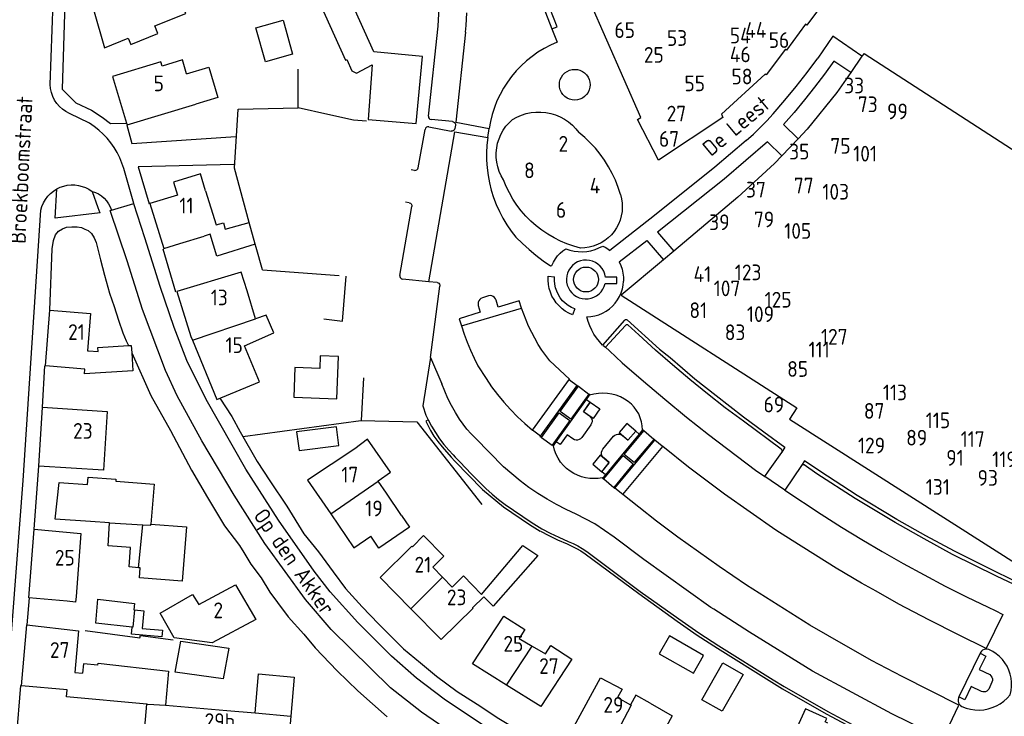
# Model space of a CAD drawing. Header units: metres. Extents: x 226218 to 240385, y 439369 to 449677.
# Tile 236 of 256: x 235944 to 236100, y 444751 to 444862. Entities that reach past the tile are written whole.
import ezdxf

# ---------------------------------------------------------------- set-up
doc = ezdxf.new("R2010")
doc.units = ezdxf.units.M
doc.header["$MEASUREMENT"] = 0
for name, color, linetype in [('BIJGEBOUW', 4, 'Continuous'), ('DAKRAND', 4, 'Continuous'), ('DAKRAND-BYG', 4, 'Continuous'), ('HEG', 253, 'Continuous'), ('HOOFDGEBOUW', 4, 'Continuous'), ('HUISNUMMER', 253, 'Continuous'), ('KANTVERH', 253, 'Continuous'), ('KUNSTWERK', 253, 'Continuous'), ('RASTER', 253, 'Continuous'), ('STRAATNAAM', 253, 'Continuous'), ('TUSSENMUUR', 253, 'Continuous')]:
    doc.layers.add(name, color=color, linetype=linetype)
doc.styles.get("Standard").update_dxf_attribs({"font": 'iso.shx'})

msp = doc.modelspace()

# ---------------------------------------------------------------- linework, layer by layer
at = {"layer": 'BIJGEBOUW'}
msp.add_line((235961.51, 444777.65), (235957.92, 444777.92), dxfattribs=at)
for points in [[(235994.61, 444793.87), (235994.23, 444796.85), (235987.9, 444796.05), (235988.28, 444793.07), (235994.61, 444793.87)], [(235955.15, 444781.79), (235949.5, 444782.17), (235950.16, 444788.03), (235954.68, 444787.69), (235954.77, 444788.87), (235959.18, 444788.53), (235959.16, 444788.2)], [(235977.11, 444761.68), (235976.21, 444756.78), (235968.61, 444757.87), (235969.51, 444762.78), (235977.11, 444761.68)]]:
    msp.add_lwpolyline(points, dxfattribs=at)
at = {"layer": 'DAKRAND'}
for p, q in [((235981.31, 444825.89), (235980.37, 444829.35)), ((235981.31, 444825.89), (235975.22, 444824.02)), ((235981.36, 444814.03), (235980.02, 444818.51)), ((236002.18, 444786.29), (236000.88, 444788.24))]:
    msp.add_line(p, q, dxfattribs=at)
for points in [[(236078.07, 444856.24), (236106.01, 444838.16), (236122.7, 444827.32), (236120.28, 444824.4)], [(235970.4, 444852.97), (235973.92, 444854.03), (235975.38, 444849.22), (235971.86, 444848.16)], [(235973.43, 444834.41), (235975.11, 444828.97), (235976.29, 444829.3), (235976.56, 444828.31), (235980.37, 444829.35)], [(235954.83, 444808.95), (235956.35, 444808.83), (235956.31, 444809.47), (235961.16, 444809.77)], [(235961.16, 444809.77), (235961.61, 444809.79), (235961.68, 444808.63)], [(235961.68, 444808.63), (235961.86, 444805.74), (235954.17, 444805.27), (235954.23, 444806.05)], [(236000.88, 444788.24), (236000.85, 444788.27), (236002.82, 444789.65), (235999.15, 444794.9), (235997.12, 444793.35)], [(236004.54, 444782.77), (236005.82, 444780.91), (236000.96, 444777.58)], [(236017.3, 444770.2), (236023.85, 444778.01), (236026.24, 444776.38), (236019.14, 444768.33), (236017.63, 444769.85)], [(235968.42, 444763.28), (235966.22, 444767.21), (235971.36, 444770.21), (235972.34, 444768.59)], [(235956.3, 444758.94), (235954.02, 444759.15), (235953.85, 444757.67)], [(235981.29, 444751.36), (235981.83, 444757.57), (235987.51, 444757.07), (235986.96, 444750.86)], [(236044.07, 444752.89), (236041.83, 444754.2), (236040.96, 444752.64)], [(236072.33, 444749.72), (236071.92, 444749.93), (236072.17, 444750.48), (236068.79, 444752.03), (236065.57, 444745)]]:
    msp.add_lwpolyline(points, dxfattribs=at)
at = {"layer": 'DAKRAND-BYG'}
for p, q in [((235958.15, 444781.61), (235955.15, 444781.79)), ((235957.92, 444777.92), (235958.15, 444781.61)), ((235956, 444765.65), (235956.3, 444769.46)), ((235961.77, 444765), (235956, 444765.65))]:
    msp.add_line(p, q, dxfattribs=at)
for points in [[(236006.9, 444845.08), (236007.92, 444855.74), (236000.17, 444856.48), (235993.24, 444871.93), (235988.96, 444870.12), (235995.64, 444855.16), (235995.85, 444855.25), (235996.69, 444853.48), (235997.43, 444853.09), (235999.92, 444854.43), (235999.27, 444845.71), (236006.9, 444845.08)], [(235982.93, 444854.93), (235981.41, 444860.31), (235985.73, 444861.53), (235987.25, 444856.15), (235982.93, 444854.93)], [(235994.26, 444801.31), (235994.53, 444808.03), (235991.64, 444808.14), (235991.56, 444806.16), (235987.63, 444806.31), (235987.45, 444801.58), (235994.26, 444801.31)], [(235959.16, 444788.2), (235965.23, 444787.73), (235964.74, 444781.36)], [(235964.74, 444781.36), (235970.37, 444780.93), (235969.72, 444772.34), (235962.9, 444772.86), (235963.02, 444774.43), (235962.78, 444774.45)], [(235962.78, 444774.45), (235961.28, 444774.57), (235961.51, 444777.65)], [(235956.3, 444769.46), (235962.13, 444768.76), (235962.04, 444767.76), (235962.12, 444767.75)], [(235962.12, 444767.75), (235963.63, 444767.61), (235963.37, 444764.8), (235966.57, 444764.51), (235966.47, 444763.46), (235961.67, 444763.9), (235961.77, 444765)], [(236050.95, 444757.7), (236052.56, 444760.52), (236047.14, 444763.6), (236045.53, 444760.78), (236050.95, 444757.7)], [(236055.54, 444751.64), (236052.32, 444753.47), (236055.65, 444759.31), (236058.86, 444757.48), (236055.54, 444751.64)]]:
    msp.add_lwpolyline(points, dxfattribs=at)
at = {"layer": 'HEG'}
for points in [[(235980.37, 444829.35), (235978, 444838.01), (235978.62, 444847.39), (235988.14, 444847.61), (235988.16, 444853.74)], [(235982.49, 444821.83), (235981.45, 444825.39), (235981.31, 444825.89)]]:
    msp.add_lwpolyline(points, dxfattribs=at)
at = {"layer": 'HOOFDGEBOUW'}
for p, q in [((236078.07, 444856.24), (236077.75, 444855.78)), ((236077.75, 444855.78), (236075.97, 444853.2)), ((236067.62, 444842.68), (236065.03, 444839.97)), ((235969.31, 444826.01), (235973.18, 444827.2)), ((235974.14, 444827.5), (235973.18, 444827.2)), ((235975.22, 444824.02), (235974.14, 444827.5)), ((236047.83, 444824.82), (236046.19, 444823.43)), ((236004.54, 444782.77), (236002.18, 444786.29)), ((235993.33, 444783), (235997.01, 444777.61)), ((235953.61, 444779.9), (235952.83, 444769.88)), ((235997.01, 444777.61), (235999.69, 444779.45)), ((236000.96, 444777.58), (235999.69, 444779.45)), ((236011.31, 444776.28), (236008.08, 444779.56)), ((236009.52, 444774.52), (236011.31, 444776.28)), ((236011.07, 444772.95), (236009.52, 444774.52)), ((236001.15, 444772.89), (236006.04, 444767.93)), ((236012.62, 444771.38), (236011.07, 444772.95)), ((236006.04, 444767.93), (236010.87, 444763.04)), ((235953.23, 444764.44), (235952.64, 444757.78)), ((235952.64, 444757.78), (235953.85, 444757.67)), ((235967.03, 444752.62), (235976.8, 444751.76)), ((235976.8, 444751.76), (235981.29, 444751.36))]:
    msp.add_line(p, q, dxfattribs=at)
for points in [[(236072.42, 444865.38), (236068.98, 444860.73), (236068.79, 444860.87), (236065.76, 444856.78), (236065.58, 444856.91), (236062.54, 444852.83), (236062.36, 444852.96), (236055.42, 444846.6), (236055.65, 444846.07), (236045.41, 444839.25), (236042.05, 444845.72), (236042.58, 444846.07), (236031.79, 444870.71)], [(235970.27, 444862.59), (235968.5, 444866.98), (235963.18, 444864.83), (235962.81, 444866.13), (235955.62, 444863.23), (235957.36, 444857.13), (235961.14, 444858.66), (235961.55, 444857.66), (235965.86, 444859.4), (235965.37, 444860.62), (235970.27, 444862.59)], [(235970.4, 444852.97), (235969.73, 444855.2), (235966.53, 444854.23), (235966.33, 444854.88), (235958.62, 444852.55), (235960.86, 444845.15)], [(236075.97, 444853.2), (236073.77, 444850.02), (236069.04, 444844.17), (236067.62, 444842.68)], [(235960.86, 444845.15), (235960.95, 444844.86), (235971.86, 444848.16)], [(236022.2, 444845.75), (236022.9, 444846.13), (236023.62, 444846.44), (236024.38, 444846.68), (236025.15, 444846.84), (236025.93, 444846.92), (236026.72, 444846.92), (236027.51, 444846.85), (236028.28, 444846.69), (236029.04, 444846.46), (236029.77, 444846.16), (236030.46, 444845.78), (236031.11, 444845.34), (236031.72, 444844.84), (236032.27, 444844.27), (236032.77, 444843.66)], [(236020.77, 444836.12), (236020.39, 444836.78), (236020.09, 444837.47), (236019.86, 444838.2), (236019.7, 444838.94), (236019.62, 444839.69), (236019.61, 444840.45), (236019.69, 444841.21), (236019.84, 444841.95), (236020.06, 444842.67), (236020.36, 444843.37), (236020.73, 444844.03), (236021.16, 444844.66), (236021.65, 444845.23), (236022.2, 444845.75)], [(236039.36, 444833.8), (236038.99, 444834.94), (236038.55, 444836.07), (236038.05, 444837.16), (236037.47, 444838.22), (236036.83, 444839.24), (236036.13, 444840.22), (236035.37, 444841.16), (236034.56, 444842.04), (236033.69, 444842.88), (236032.77, 444843.66)], [(236065.03, 444839.97), (236063.86, 444838.75), (236058.02, 444833.38), (236047.83, 444824.82)], [(235973.43, 444834.41), (235972.6, 444837.1), (235968.32, 444835.78), (235968.95, 444833.71), (235964.59, 444832.36), (235966.79, 444825.23), (235969.31, 444826.01)], [(236033.02, 444825.29), (236031.93, 444825.59), (236030.86, 444825.97), (236029.82, 444826.41), (236028.8, 444826.92), (236027.83, 444827.49), (236026.89, 444828.13), (236025.99, 444828.83), (236025.14, 444829.58), (236024.34, 444830.38), (236023.6, 444831.23), (236022.9, 444832.13), (236022.27, 444833.08), (236021.71, 444834.06), (236021.2, 444835.07), (236020.77, 444836.12)], [(236039.36, 444833.8), (236039.53, 444833.13), (236039.63, 444832.45), (236039.66, 444831.77), (236039.61, 444831.08), (236039.49, 444830.41), (236039.31, 444829.75), (236039.05, 444829.11), (236038.73, 444828.5), (236038.35, 444827.93), (236037.92, 444827.4), (236037.42, 444826.92), (236036.89, 444826.5), (236036.31, 444826.13), (236035.69, 444825.83), (236035.05, 444825.59), (236034.39, 444825.42), (236033.71, 444825.32), (236033.02, 444825.29)], [(236046.19, 444823.43), (236039.45, 444817.78), (236067.4, 444799.89), (236066.25, 444798.09), (236103.88, 444774.06), (236113.44, 444792.14), (236114.12, 444791.83)], [(235980.02, 444818.51), (235979.09, 444821.46), (235968.83, 444818.4), (235971.1, 444811.2), (235971.33, 444810.64)], [(235954.23, 444806.05), (235947.96, 444806.54), (235948.66, 444815.39)], [(235948.66, 444815.39), (235955.11, 444814.88), (235954.64, 444808.97), (235954.83, 444808.95)], [(235971.33, 444810.64), (235975.22, 444801.2), (235982, 444804), (235979.63, 444809.72), (235984.27, 444811.8), (235983.08, 444814.63), (235981.36, 444814.03)], [(235957.8, 444799.32), (235957.22, 444789.95), (235946.92, 444790.59), (235947.5, 444799.96), (235957.8, 444799.32)], [(235997.12, 444793.35), (235989.64, 444788.39), (235993.33, 444783)], [(235951.4, 444769.13), (235945.32, 444769.68), (235946.17, 444780.58), (235953.61, 444779.9)], [(236008.08, 444779.56), (236006.29, 444777.8), (236006.21, 444777.88), (236001.15, 444772.89)], [(236017.3, 444770.2), (236014.4, 444773.14), (236012.62, 444771.38)], [(235972.34, 444768.59), (235978.18, 444771.74), (235981.39, 444766.24)], [(235952.83, 444769.88), (235952.77, 444769), (235951.4, 444769.13)], [(236010.87, 444763.04), (236015.93, 444768.03), (236015.86, 444768.1), (236017.63, 444769.85)], [(235951.41, 444755.05), (235944.17, 444755.69), (235945.03, 444765.37), (235953.23, 444764.44)], [(235981.39, 444766.24), (235974.45, 444762.5), (235968.42, 444763.28)], [(236021.27, 444755.78), (236015.85, 444759.19), (236020.81, 444766.75), (236024.17, 444764.64), (236023.24, 444763.21), (236025.34, 444762)], [(236025.34, 444762), (236027.45, 444760.78), (236028.32, 444762.11), (236031.65, 444759.92)], [(235956.3, 444758.94), (235956.33, 444759.27), (235967.51, 444758.01), (235967.03, 444752.62)], [(236031.65, 444759.92), (236026.69, 444752.37), (236021.27, 444755.78)], [(236037.65, 444746.15), (236031.99, 444749.23), (236036.17, 444756.95), (236039.65, 444755.13), (236038.9, 444753.79), (236040.96, 444752.64)], [(235964.1, 444752.78), (235951.31, 444753.91), (235951.41, 444755.05)], [(235974.22, 444746.37), (235963.61, 444747.3), (235964.1, 444752.78)], [(236044.07, 444752.89), (236047.6, 444750.88), (236043.31, 444743.07), (236037.65, 444746.15)], [(235986.96, 444750.86), (235986.37, 444744.12), (235974.15, 444745.49), (235974.22, 444746.37)]]:
    msp.add_lwpolyline(points, dxfattribs=at)
at = {"layer": 'KANTVERH'}
for p, q in [((236026.72, 444864.66), (236028.48, 444860.15)), ((236028.48, 444860.15), (236029.28, 444858.01)), ((236075.97, 444853.2), (236073.27, 444855.03)), ((235954.98, 444845.15), (235951.79, 444846.69)), ((236012.68, 444845.41), (236009.28, 444845.71)), ((236007.23, 444838.05), (236008.31, 444844.16)), ((236008.89, 444844.57), (236012.47, 444843.89)), ((236013.13, 444844.84), (236013.06, 444844.32)), ((236018.28, 444842.86), (236018.48, 444844.31)), ((236065.25, 444844.94), (236067.62, 444842.68)), ((235962.03, 444832.35), (235960.44, 444837.93)), ((236006.65, 444837.64), (236006.08, 444837.74)), ((235949.78, 444834.69), (235949.78, 444834.71)), ((236005.79, 444832.5), (236005.18, 444832.61)), ((235958.27, 444831.26), (235958.45, 444831.31)), ((235958.45, 444831.31), (235962.03, 444832.35)), ((236004.3, 444820.93), (236006.19, 444831.92)), ((235966.64, 444825.19), (235968.67, 444818.35)), ((236028.24, 444822.45), (236028.47, 444822.54)), ((236008.9, 444819.93), (236004.74, 444820.35)), ((236027.89, 444820.8), (236028.88, 444820.72)), ((236010.21, 444819.81), (236008.9, 444819.93)), ((236009.15, 444807.86), (236010.67, 444819.25)), ((236018.41, 444817.71), (236017.42, 444817.4)), ((236032.11, 444815.6), (236031.75, 444814.67)), ((236036.57, 444809.87), (236040.04, 444813.83)), ((236040.16, 444812.96), (236036.97, 444809.51)), ((236042.26, 444811.5), (236040.54, 444813.08)), ((236036.57, 444809.87), (236036.97, 444809.51)), ((236009.15, 444807.86), (236010.97, 444803.68)), ((235947.5, 444799.96), (235947.89, 444806.55)), ((236016.72, 444806.57), (236018.01, 444804.53)), ((236031.24, 444804.43), (236028.14, 444807.37)), ((236025.39, 444796.33), (236031.24, 444804.43)), ((236032.68, 444803.3), (236034.31, 444802.08)), ((236034.55, 444800.79), (236033.48, 444799.29)), ((236033.98, 444801.21), (236034.55, 444800.79)), ((236008.45, 444798.69), (236008.74, 444798.1)), ((236008.74, 444798.1), (236008.8, 444797.98)), ((236033.48, 444799.29), (236034.42, 444798.59)), ((236034.65, 444797.19), (236033.21, 444795.16)), ((236064.9, 444793.3), (236058.9, 444797.75)), ((236020.79, 444790.51), (236016.3, 444795.05)), ((236026.67, 444795.38), (236025.39, 444796.33)), ((236026.8, 444795.14), (236028.5, 444793.96)), ((236036.58, 444793.3), (236038.28, 444795.35)), ((236039.71, 444795.48), (236040.57, 444794.75)), ((236040.6, 444794.79), (236041.79, 444796.16)), ((236041.79, 444796.16), (236042.32, 444795.71)), ((236044.68, 444794.86), (236043.07, 444796.23)), ((236039.73, 444786.09), (236046.08, 444793.73)), ((236040.57, 444794.75), (236040.6, 444794.79)), ((236037.59, 444791.17), (236036.74, 444791.91)), ((236065, 444792.8), (236065.02, 444792.84)), ((235946.17, 444780.58), (235946.92, 444790.59)), ((236068.13, 444790.71), (236065.49, 444786.8)), ((236036.53, 444788.68), (236036.48, 444788.73)), ((236065.49, 444786.8), (236062.31, 444788.98)), ((236036.72, 444788.59), (236038.31, 444787.23)), ((236039.73, 444786.09), (236038.48, 444787.09)), ((236065.49, 444786.8), (236071.26, 444782.96)), ((236029.55, 444779.33), (236031.04, 444778.64)), ((236029.37, 444778.91), (236030.88, 444778.23)), ((235945.09, 444765.36), (235945.44, 444769.67)), ((236096.51, 444760.85), (236093.16, 444753.91)), ((236096.57, 444760.96), (236096.51, 444760.85)), ((236098.41, 444756.24), (236097.9, 444755.16)), ((235939.94, 444702.58), (235944.04, 444755.7)), ((236093.16, 444753.91), (236093.08, 444753.74))]:
    msp.add_line(p, q, dxfattribs=at)
for points in [[(235948.7, 444851.28), (235949.36, 444868.72), (235949.95, 444882.66)], [(236008.83, 444846.27), (236010.38, 444860.6), (236010.5, 444862.55), (236010.46, 444867.06)], [(235954.6, 444863.73), (235951.06, 444864.26), (235950.63, 444850.56), (235952.82, 444848.39), (235955.28, 444847.2), (235957.01, 444846.13), (235958.33, 444845.11), (235960.86, 444845.15)], [(236028.48, 444860.15), (236029.3, 444860.47), (236027.55, 444864.98), (236026.72, 444864.66)], [(236014.73, 444859.64), (236014.83, 444860.66), (236014.9, 444861.67), (236014.93, 444862.69)], [(236014.73, 444859.64), (236013.18, 444845.3), (236018.48, 444844.31)], [(236029.28, 444858.01), (236028.24, 444857.54), (236027.23, 444857.02), (236026.25, 444856.42), (236025.32, 444855.77), (236024.43, 444855.05), (236023.59, 444854.28), (236022.8, 444853.46), (236022.07, 444852.59), (236021.39, 444851.67), (236020.77, 444850.71), (236020.22, 444849.71), (236019.74, 444848.68), (236019.32, 444847.62), (236018.97, 444846.54), (236018.69, 444845.43), (236018.48, 444844.31)], [(236077.75, 444855.78), (236073.09, 444858.99), (236070.74, 444855.51)], [(236063.64, 444846.66), (236065.49, 444848.81), (236067.29, 444851), (236069.04, 444853.23), (236070.74, 444855.51)], [(236073.27, 444855.03), (236071.77, 444852.93), (236070.22, 444850.87), (236068.62, 444848.85), (236066.96, 444846.87), (236065.25, 444844.94)], [(236029.65, 444851.27), (236029.69, 444851.69), (236029.8, 444852.1), (236029.98, 444852.49), (236030.22, 444852.84), (236030.52, 444853.14), (236030.87, 444853.39), (236031.26, 444853.57), (236031.67, 444853.68), (236032.09, 444853.71), (236032.52, 444853.68), (236032.93, 444853.57), (236033.32, 444853.39), (236033.66, 444853.14), (236033.96, 444852.84), (236034.21, 444852.49), (236034.39, 444852.1), (236034.5, 444851.69), (236034.54, 444851.27)], [(235951.79, 444846.69), (235951.22, 444847), (235950.7, 444847.37), (235950.22, 444847.81), (235949.8, 444848.3), (235949.43, 444848.83), (235949.14, 444849.41), (235948.92, 444850.01), (235948.77, 444850.64), (235948.7, 444851.28)], [(236034.54, 444851.27), (236034.5, 444850.85), (236034.39, 444850.43), (236034.21, 444850.05), (236033.96, 444849.7), (236033.66, 444849.4), (236033.32, 444849.15), (236032.93, 444848.97), (236032.52, 444848.86), (236032.09, 444848.83), (236031.67, 444848.86), (236031.26, 444848.97), (236030.87, 444849.15), (236030.52, 444849.4), (236030.22, 444849.7), (236029.98, 444850.05), (236029.8, 444850.43), (236029.69, 444850.85), (236029.65, 444851.27)], [(236059.36, 444842.42), (236060.49, 444843.42), (236061.58, 444844.46), (236062.63, 444845.54), (236063.64, 444846.66)], [(235960.44, 444837.93), (235960.14, 444838.81), (235959.79, 444839.66), (235959.37, 444840.48), (235958.89, 444841.28), (235958.36, 444842.03), (235957.78, 444842.75), (235957.14, 444843.42), (235956.46, 444844.05), (235955.74, 444844.63), (235954.98, 444845.15)], [(236008.83, 444846.27), (236008.85, 444846.07), (236008.94, 444845.9), (236009.09, 444845.77), (236009.28, 444845.71)], [(236012.68, 444845.41), (236012.83, 444845.36), (236012.97, 444845.28), (236013.07, 444845.15), (236013.12, 444845), (236013.13, 444844.84)], [(235960.89, 444844.84), (235961.7, 444841.93), (235978.25, 444843.01)], [(236008.89, 444844.57), (236008.7, 444844.56), (236008.52, 444844.49), (236008.38, 444844.34), (236008.31, 444844.16)], [(236008.9, 444819.93), (236013.04, 444843.79), (236018.28, 444842.86)], [(236013.06, 444844.32), (236013.01, 444844.16), (236012.91, 444844.03), (236012.78, 444843.94), (236012.63, 444843.89), (236012.47, 444843.89)], [(236018.28, 444842.86), (236018.14, 444841.66), (236018.08, 444840.45), (236018.09, 444839.24), (236018.17, 444838.04), (236018.32, 444836.84), (236018.54, 444835.65), (236018.84, 444834.48), (236019.2, 444833.32), (236019.63, 444832.2), (236020.13, 444831.09), (236020.69, 444830.02), (236021.31, 444828.99), (236022, 444827.99), (236022.74, 444827.04)], [(236059.36, 444842.42), (236054.35, 444838.13), (236044.79, 444830.48), (236037.69, 444824.9)], [(236065.03, 444839.97), (236062.72, 444842.19), (236055.83, 444836.27), (236045.26, 444827.83), (236047.83, 444824.82)], [(235977.89, 444838.57), (235962.72, 444838.2), (235964.48, 444832.33)], [(236006.65, 444837.64), (236006.85, 444837.65), (236007.02, 444837.72), (236007.16, 444837.87), (236007.23, 444838.05)], [(235947.25, 444831.33), (235947.42, 444831.92), (235947.67, 444832.49), (235947.98, 444833.02), (235948.35, 444833.52), (235948.78, 444833.96), (235949.26, 444834.36), (235949.78, 444834.69)], [(235956.65, 444830.87), (235949.53, 444830.04), (235949.78, 444834.69)], [(235949.78, 444834.69), (235950.31, 444834.95), (235950.87, 444835.14), (235951.45, 444835.27), (235952.04, 444835.33), (235952.64, 444835.32), (235953.23, 444835.25), (235953.8, 444835.1), (235954.36, 444834.9), (235954.89, 444834.63), (235955.38, 444834.3)], [(235955.38, 444834.3), (235955.91, 444834.13), (235956.42, 444833.89), (235956.89, 444833.58), (235957.32, 444833.22), (235957.69, 444832.8), (235958.01, 444832.34), (235958.27, 444831.84), (235958.45, 444831.31)], [(235955.38, 444834.3), (235956.28, 444831.76), (235956.64, 444830.87)], [(235932.8, 444629.08), (235932.83, 444630.28), (235934.88, 444657.34), (235938.51, 444709.45), (235941.13, 444745.29), (235944.42, 444788.33), (235947.25, 444831.33)], [(236073.72, 444716.03), (236063.02, 444721.14), (236053.29, 444725.69), (236043.91, 444730.31), (236028.51, 444738.48), (236021.07, 444742.76), (236013.99, 444747.19), (236007.72, 444751.47), (236002.82, 444755.36), (235993.38, 444764.63), (235989.32, 444769.4), (235982.84, 444778.33), (235977.95, 444785.97), (235972.84, 444794.62), (235968.93, 444801.79), (235967.08, 444805.8), (235963.38, 444815.52), (235960.98, 444823.25), (235958.27, 444831.26)], [(236081.4, 444715.71), (236081.37, 444715.73), (236079.87, 444717.32), (236063.07, 444725.32), (236048.49, 444732.26), (236039.94, 444736.61), (236030.82, 444741.59), (236022.6, 444746.28), (236016.97, 444749.78), (236011.35, 444753.57), (236006.94, 444756.91), (236002.99, 444760.38), (235997.61, 444765.72), (235993.23, 444770.64), (235990.66, 444773.92), (235985.01, 444782.02), (235979.84, 444790.15), (235973.52, 444801.21), (235970.46, 444807.41), (235968.44, 444812.64), (235966.21, 444819.17), (235963.79, 444826.93), (235962.03, 444832.34), (235962.03, 444832.35)], [(236005.79, 444832.5), (236005.97, 444832.43), (236006.11, 444832.3), (236006.19, 444832.12), (236006.19, 444831.92)], [(235948.66, 444815.39), (235949.06, 444825.18), (235949.25, 444826.51), (235949.56, 444827.38), (235950.04, 444827.95), (235950.69, 444828.34), (235951.31, 444828.6), (235952.19, 444828.65), (235953.01, 444828.65), (235953.69, 444828.54), (235954.25, 444828.32), (235954.76, 444828.06), (235955.3, 444827.58), (235955.72, 444826.93), (235956.06, 444826.17), (235956.29, 444825.1), (235956.71, 444823.43), (235957.36, 444820.97), (235958.18, 444818.09), (235958.89, 444816), (235959.59, 444813.8), (235960.27, 444811.8), (235960.78, 444810.53), (235961.16, 444809.77)], [(236022.74, 444827.04), (236023.77, 444826.04), (236024.83, 444825.07), (236025.93, 444824.16), (236027.07, 444823.28), (236028.24, 444822.45)], [(236039.16, 444823.08), (236043.56, 444826.51), (236046.19, 444823.43)], [(236028.47, 444822.54), (236028.72, 444823.07), (236029.02, 444823.58), (236029.37, 444824.04), (236029.76, 444824.47), (236030.2, 444824.86), (236030.68, 444825.19)], [(236030.68, 444825.19), (236031.32, 444824.97), (236031.98, 444824.82), (236032.65, 444824.73), (236033.33, 444824.71), (236034.01, 444824.76), (236034.67, 444824.87), (236035.32, 444825.06), (236035.95, 444825.3), (236036.56, 444825.61)], [(236036.56, 444825.61), (236036.95, 444825.41), (236037.33, 444825.17), (236037.69, 444824.9)], [(236036.96, 444820.66), (236036.87, 444821.14), (236036.7, 444821.59), (236036.45, 444822.02), (236036.15, 444822.4), (236035.79, 444822.73), (236035.38, 444823), (236034.93, 444823.2), (236034.46, 444823.33), (236033.98, 444823.38), (236033.49, 444823.36), (236033.01, 444823.26), (236032.55, 444823.09), (236032.13, 444822.84), (236031.75, 444822.54), (236031.42, 444822.17), (236031.15, 444821.77), (236030.95, 444821.32), (236030.83, 444820.85), (236030.78, 444820.36)], [(236031.91, 444820.29), (236031.95, 444820.68), (236032.06, 444821.05), (236032.25, 444821.39), (236032.49, 444821.69), (236032.79, 444821.94), (236033.14, 444822.12), (236033.51, 444822.23), (236033.89, 444822.27), (236034.28, 444822.23), (236034.65, 444822.12), (236034.99, 444821.94), (236035.29, 444821.69), (236035.54, 444821.39), (236035.72, 444821.05), (236035.83, 444820.68), (236035.87, 444820.29)], [(236039.16, 444823.08), (236039.42, 444822.51), (236039.62, 444821.92), (236039.76, 444821.3), (236039.84, 444820.68), (236039.85, 444820.05)], [(236004.3, 444820.93), (236004.29, 444820.77), (236004.35, 444820.61), (236004.44, 444820.48), (236004.58, 444820.39), (236004.74, 444820.35)], [(236031.75, 444814.67), (236031.16, 444814.93), (236030.6, 444815.26), (236030.08, 444815.64), (236029.6, 444816.08), (236029.17, 444816.56), (236028.8, 444817.09), (236028.48, 444817.66), (236028.23, 444818.25), (236028.04, 444818.87), (236027.92, 444819.51), (236027.87, 444820.16), (236027.89, 444820.8)], [(236032.11, 444815.6), (236031.57, 444815.84), (236031.06, 444816.14), (236030.59, 444816.5), (236030.17, 444816.91), (236029.8, 444817.38), (236029.49, 444817.87), (236029.23, 444818.41), (236029.04, 444818.97), (236028.92, 444819.54), (236028.86, 444820.13), (236028.88, 444820.72)], [(236030.78, 444820.36), (236030.8, 444819.88), (236030.9, 444819.41), (236031.08, 444818.96), (236031.32, 444818.54), (236031.62, 444818.17), (236031.97, 444817.85), (236032.37, 444817.58), (236032.81, 444817.38), (236033.27, 444817.25), (236033.75, 444817.19), (236034.23, 444817.21), (236034.7, 444817.3), (236035.15, 444817.47), (236035.58, 444817.7), (236035.96, 444817.99), (236036.29, 444818.34), (236036.56, 444818.73), (236036.77, 444819.17), (236036.91, 444819.63)], [(236035.87, 444820.29), (236035.83, 444819.91), (236035.72, 444819.53), (236035.54, 444819.19), (236035.29, 444818.89), (236034.99, 444818.65), (236034.65, 444818.46), (236034.28, 444818.35), (236033.89, 444818.31), (236033.51, 444818.35), (236033.14, 444818.46), (236032.79, 444818.65), (236032.49, 444818.89), (236032.25, 444819.19), (236032.06, 444819.53), (236031.95, 444819.91), (236031.91, 444820.29)], [(236034.03, 444814.33), (236034.67, 444814.38), (236035.3, 444814.49), (236035.92, 444814.68), (236036.51, 444814.93), (236037.07, 444815.24), (236037.6, 444815.61), (236038.08, 444816.04), (236038.51, 444816.51), (236038.89, 444817.03), (236039.21, 444817.59), (236039.47, 444818.17), (236039.67, 444818.78), (236039.8, 444819.41), (236039.85, 444820.05)], [(236036.91, 444819.63), (236038.76, 444819.65), (236038.77, 444820.67), (236036.96, 444820.66)], [(236010.21, 444819.81), (236010.37, 444819.77), (236010.51, 444819.69), (236010.61, 444819.56), (236010.66, 444819.41), (236010.67, 444819.25)], [(236014.08, 444812.9), (236023.62, 444815.75), (236023.28, 444816.91), (236019.94, 444815.9), (236019.6, 444817)], [(236017.42, 444817.4), (236017.19, 444817.29), (236017, 444817.13), (236016.85, 444816.92), (236016.76, 444816.68), (236016.73, 444816.43), (236016.77, 444816.17)], [(236019.6, 444817), (236019.5, 444817.23), (236019.34, 444817.43), (236019.14, 444817.59), (236018.91, 444817.69), (236018.66, 444817.73), (236018.41, 444817.71)], [(236016.77, 444816.17), (236017.09, 444815.07), (236013.73, 444814.05), (236014.08, 444812.9)], [(236026.3, 444809.95), (236024.74, 444812.89), (236023.63, 444815.75)], [(236036.51, 444809.87), (236036.01, 444810.41), (236035.55, 444810.99), (236035.14, 444811.6), (236034.79, 444812.25), (236034.48, 444812.92), (236034.23, 444813.62), (236034.03, 444814.33)], [(236040.04, 444813.83), (236040.12, 444813.91), (236040.22, 444813.95), (236040.33, 444813.93), (236040.43, 444813.87)], [(236040.43, 444813.87), (236045.57, 444809.23), (236047.24, 444807.88), (236051.2, 444804.51), (236054.56, 444801.83), (236058.93, 444798.47), (236062.17, 444796.06), (236065.49, 444793.6), (236065.02, 444792.83)], [(236014.08, 444812.9), (236014.5, 444811.59), (236014.98, 444810.3), (236015.51, 444809.03), (236016.09, 444807.79), (236016.72, 444806.57)], [(236040.54, 444813.08), (236040.4, 444813.1), (236040.26, 444813.06), (236040.16, 444812.96)], [(236058.9, 444797.75), (236056.02, 444799.9), (236053.17, 444802.11), (236050.38, 444804.38), (236047.62, 444806.7), (236044.92, 444809.07), (236042.26, 444811.5)], [(236028.14, 444807.37), (236027.48, 444808.19), (236026.86, 444809.05), (236026.3, 444809.95)], [(236036.97, 444809.51), (236037.6, 444808.95), (236039.66, 444807.06)], [(235961.68, 444808.63), (235964.74, 444801.86), (235967.84, 444796.29), (235971.18, 444789.97), (235973.72, 444785.62), (235976.43, 444781.13), (235978.83, 444777.97), (235979.48, 444776.89), (235980.61, 444775.03)], [(236009.15, 444807.86), (236007.93, 444800.21), (236008.45, 444798.69)], [(236039.66, 444807.06), (236043, 444804.12), (236046.4, 444801.24), (236049.84, 444798.41), (236053.33, 444795.66)], [(236018.01, 444804.53), (236018.88, 444803.24), (236019.81, 444801.99), (236020.81, 444800.8)], [(236031.24, 444804.43), (236031.3, 444804.4), (236031.25, 444804.34), (236032.48, 444803.44)], [(236013.8, 444798.07), (236013.13, 444799.14), (236012.52, 444800.24), (236011.95, 444801.36), (236011.43, 444802.51), (236010.97, 444803.68)], [(235975.71, 444801.41), (235977.59, 444798.5), (235978.92, 444796.04), (235981.63, 444791.35), (235983.66, 444788.28), (235986.32, 444784.24), (235989.03, 444779.86), (235991.35, 444776.98), (235993.69, 444773.82), (235995.64, 444771.16), (235998.3, 444768.26), (236000.92, 444765.55), (236003.04, 444763.43), (236004.88, 444761.54), (236007.59, 444759.31), (236010.11, 444757.22), (236013.41, 444754.76), (236016.6, 444752.76), (236020.05, 444750.5), (236024.14, 444747.99)], [(236040.6, 444800.89), (236040, 444801.28), (236039.36, 444801.61), (236038.69, 444801.87), (236038, 444802.06), (236037.29, 444802.17), (236036.58, 444802.21), (236035.86, 444802.17), (236035.15, 444802.06), (236034.46, 444801.87)], [(236020.81, 444800.8), (236021.88, 444799.61), (236023.01, 444798.47), (236024.18, 444797.37), (236025.39, 444796.33)], [(236042.87, 444796.38), (236042.83, 444797.03), (236042.71, 444797.68), (236042.52, 444798.3), (236042.26, 444798.9), (236041.93, 444799.47), (236041.54, 444799.99), (236041.1, 444800.47), (236040.6, 444800.89)], [(236034.42, 444798.59), (236034.62, 444798.41), (236034.76, 444798.19), (236034.84, 444797.93), (236034.84, 444797.67), (236034.78, 444797.42), (236034.65, 444797.19)], [(236008.8, 444797.98), (236008.44, 444797.78), (236008.67, 444797.24)], [(236008.67, 444797.24), (236009.17, 444796.3), (236009.72, 444795.39), (236010.33, 444794.52), (236011.01, 444793.7)], [(236008.8, 444797.98), (236009.35, 444796.95), (236009.95, 444795.94), (236010.61, 444794.97), (236011.31, 444794.03), (236012.06, 444793.14)], [(236016.3, 444795.05), (236015.61, 444795.75), (236014.96, 444796.49), (236014.36, 444797.27), (236013.8, 444798.07)], [(236031.81, 444794.93), (236030.87, 444795.6), (236029.8, 444794.07), (236029.17, 444794.49)], [(236033.21, 444795.16), (236033.03, 444794.97), (236032.81, 444794.83), (236032.56, 444794.76), (236032.3, 444794.75), (236032.04, 444794.81), (236031.81, 444794.93)], [(236038.28, 444795.35), (236038.48, 444795.52), (236038.71, 444795.64), (236038.97, 444795.7), (236039.23, 444795.69), (236039.48, 444795.61), (236039.71, 444795.48)], [(236053.33, 444795.66), (236060.82, 444789.97), (236062.31, 444788.98)], [(236011.01, 444793.7), (236012.44, 444792.04), (236013.05, 444791.41), (236017.44, 444786.9), (236020.8, 444784.12), (236024.93, 444781.32), (236026.61, 444780.28)], [(236031.37, 444789.8), (236030.81, 444790.23), (236030.3, 444790.72), (236029.85, 444791.26), (236029.45, 444791.85), (236029.13, 444792.48), (236028.88, 444793.14), (236028.7, 444793.82)], [(236046.08, 444793.73), (236046, 444793.79), (236044.81, 444794.74)], [(236097.79, 444768.17), (236098.92, 444767.65), (236100.14, 444767.04), (236097.49, 444761.62), (236093.11, 444763.77), (236088.36, 444766.15), (236083.59, 444768.66), (236079.99, 444770.71), (236077.68, 444772.01), (236073.66, 444774.36), (236066.66, 444778.76), (236064.07, 444780.44), (236059.97, 444783.3), (236055.9, 444786.14), (236050.17, 444790.46), (236046.08, 444793.73)], [(236012.06, 444793.14), (236012.75, 444792.39), (236013.11, 444792.03), (236013.91, 444791.22), (236015.66, 444789.4), (236017.95, 444787.05)], [(236036.74, 444791.91), (236036.54, 444792.09), (236036.4, 444792.31), (236036.34, 444792.57), (236036.34, 444792.83), (236036.43, 444793.08), (236036.58, 444793.3)], [(236062.31, 444788.98), (236062.87, 444789.82), (236065, 444792.8)], [(236065.02, 444792.84), (236065.07, 444792.96), (236065.06, 444793.09), (236065, 444793.21), (236064.9, 444793.3)], [(236032.33, 444782.97), (236030.76, 444783.7), (236029.22, 444784.49), (236027.71, 444785.34), (236026.25, 444786.26), (236024.82, 444787.23), (236023.43, 444788.27), (236022.09, 444789.36), (236020.79, 444790.51)], [(236036.97, 444789.22), (236036.41, 444789.71), (236037.59, 444791.17)], [(236102.72, 444772.02), (236099.24, 444773.68), (236092.43, 444777.09), (236087.88, 444779.54), (236083.29, 444782.11), (236076.97, 444785.93), (236071.05, 444789.82), (236068.61, 444791.43), (236068.13, 444790.71)], [(236068.55, 444790.82), (236068.33, 444790.8), (236068.13, 444790.71)], [(236101.91, 444771.76), (236099.13, 444773.09), (236092.16, 444776.58), (236087.61, 444779.03), (236083, 444781.62), (236076.66, 444785.44), (236070.59, 444789.39), (236068.55, 444790.82)], [(236036.48, 444788.73), (236035.81, 444788.64), (236035.14, 444788.62), (236034.48, 444788.66), (236033.82, 444788.76), (236033.17, 444788.93), (236032.54, 444789.16), (236031.94, 444789.45), (236031.37, 444789.8)], [(236017.95, 444787.05), (236018.96, 444786.16), (236019.99, 444785.31), (236021.05, 444784.49)], [(236090.58, 444747.24), (236093.15, 444752.61), (236084.16, 444757.14), (236079.27, 444759.72), (236072.33, 444763.65), (236069.45, 444765.34), (236059.38, 444771.66), (236055.05, 444774.63), (236048.46, 444779.32), (236045.09, 444781.84), (236042.27, 444784.06), (236039.73, 444786.09)], [(236021.05, 444784.49), (236025.17, 444781.69), (236026.84, 444780.66)], [(236090.58, 444747.24), (236090.48, 444747.29), (236082.49, 444751.2), (236069.91, 444758.02), (236059.87, 444764.21), (236054.18, 444767.85), (236053.74, 444768.15), (236043.1, 444775.77), (236038.35, 444779.31), (236035.28, 444781.44), (236032.33, 444782.97)], [(236071.26, 444782.96), (236074.47, 444780.92), (236077.71, 444778.94), (236080.98, 444777.01), (236084.29, 444775.13), (236087.62, 444773.31), (236090.98, 444771.54), (236094.38, 444769.83), (236097.79, 444768.17)], [(236026.63, 444780.27), (236027.98, 444779.56), (236029.37, 444778.91)], [(236026.84, 444780.66), (236028.18, 444779.96), (236029.55, 444779.33)], [(236030.88, 444778.23), (236031.62, 444777.9), (236032.35, 444777.53), (236033.06, 444777.12), (236033.74, 444776.66)], [(236031.04, 444778.64), (236031.82, 444778.31), (236032.57, 444777.92), (236033.3, 444777.5), (236034, 444777.03)], [(236033.74, 444776.66), (236042.26, 444770.33), (236048.39, 444765.96), (236051.58, 444763.75), (236054.78, 444761.65), (236063.4, 444756.24), (236065.13, 444755.19), (236072.08, 444751.22), (236077.7, 444748.21), (236084.49, 444744.73), (236084.98, 444744.5), (236088.43, 444742.85), (236091.19, 444741.6), (236090.76, 444740.73), (236091.78, 444740.22), (236080.66, 444719.84)], [(236034, 444777.03), (236042.52, 444770.69), (236048.65, 444766.33), (236051.83, 444764.12), (236055.02, 444762.03), (236063.63, 444756.62), (236065.36, 444755.57), (236072.3, 444751.61), (236077.91, 444748.6), (236084.69, 444745.13), (236091.02, 444742.17)], [(235980.61, 444775.03), (235982.25, 444772.83), (235983.64, 444770.54), (235984.88, 444768.9), (235986.55, 444766.64), (235989.04, 444763.88), (235990.84, 444761.72), (235994.33, 444758.07), (235997.61, 444754.86), (236002.31, 444750.72)], [(236096.51, 444760.85), (236097.42, 444760.41), (236096.38, 444758.27), (236098.05, 444757.46)], [(236097.92, 444761.44), (236097.67, 444761.51), (236097.41, 444761.51), (236097.15, 444761.45), (236096.92, 444761.33), (236096.72, 444761.17), (236096.57, 444760.96)], [(236101.29, 444754.26), (236101.44, 444754.91), (236101.52, 444755.57), (236101.53, 444756.24), (236101.45, 444756.9), (236101.31, 444757.55), (236101.1, 444758.18), (236100.81, 444758.79), (236100.47, 444759.35), (236100.06, 444759.88), (236099.59, 444760.36), (236099.08, 444760.78), (236098.52, 444761.14), (236097.92, 444761.44)], [(236098.05, 444757.46), (236098.25, 444757.28), (236098.39, 444757.04), (236098.47, 444756.78), (236098.47, 444756.51), (236098.41, 444756.24)], [(236096.73, 444754.79), (236095.08, 444755.56), (236094.07, 444753.47), (236093.16, 444753.91)], [(236097.9, 444755.16), (236097.76, 444754.98), (236097.59, 444754.84), (236097.39, 444754.74), (236097.17, 444754.7), (236096.95, 444754.72), (236096.73, 444754.79)], [(236093.08, 444753.74), (236093.01, 444753.49), (236093.01, 444753.22), (236093.08, 444752.96), (236093.21, 444752.73), (236093.4, 444752.54), (236093.63, 444752.4)], [(236093.63, 444752.4), (236094.29, 444752.14), (236094.97, 444751.96), (236095.67, 444751.85), (236096.38, 444751.82), (236097.09, 444751.87), (236097.79, 444752), (236098.46, 444752.2), (236099.11, 444752.48), (236099.73, 444752.83), (236100.3, 444753.25), (236100.83, 444753.73), (236101.29, 444754.26)]]:
    msp.add_lwpolyline(points, dxfattribs=at)
at = {"layer": 'KUNSTWERK'}
for p, q in [((236026.67, 444795.38), (236032.48, 444803.44)), ((236032.48, 444803.44), (236032.68, 444803.3)), ((236033.98, 444801.21), (236034.46, 444801.87)), ((236029.17, 444794.49), (236033.98, 444801.21)), ((236033.5, 444799.27), (236034.57, 444800.79)), ((236034.57, 444800.79), (236036.06, 444799.71)), ((236042.32, 444795.71), (236038.39, 444790.96)), ((236040.6, 444794.79), (236041.78, 444796.18)), ((236042.87, 444796.38), (236042.32, 444795.71)), ((236043.07, 444796.23), (236042.87, 444796.38)), ((236028.7, 444793.82), (236028.5, 444793.96)), ((236028.7, 444793.82), (236029.17, 444794.49)), ((236038.48, 444787.09), (236044.81, 444794.74)), ((236040.57, 444794.75), (236040.6, 444794.79)), ((236037.57, 444791.15), (236036.15, 444792.33)), ((236038.39, 444790.96), (236036.97, 444789.22)), ((236036.97, 444789.22), (236036.53, 444788.68)), ((236038.3, 444787.21), (236038.48, 444787.09))]:
    msp.add_line(p, q, dxfattribs=at)
for points in [[(236034.31, 444802.08), (236031.45, 444798.08), (236029.78, 444799.28), (236032.68, 444803.3)], [(236034.46, 444801.87), (236034.51, 444801.94), (236034.31, 444802.08)], [(236036.06, 444799.71), (236035, 444798.18), (236033.5, 444799.27)], [(236026.8, 444795.14), (236029.64, 444799.08), (236031.29, 444797.86), (236028.5, 444793.96)], [(236041.78, 444796.18), (236040.38, 444797.38), (236039.14, 444795.96), (236040.57, 444794.75)], [(236026.8, 444795.14), (236026.61, 444795.28), (236026.67, 444795.38)], [(236044.68, 444794.86), (236041.55, 444791.17), (236039.95, 444792.47), (236043.07, 444796.23)], [(236044.81, 444794.74), (236044.83, 444794.77), (236044.71, 444794.9), (236044.68, 444794.86)], [(236036.15, 444792.33), (236034.98, 444790.92), (236036.38, 444789.72), (236037.57, 444791.15)], [(236036.72, 444788.59), (236039.8, 444792.28), (236041.38, 444790.96), (236038.3, 444787.21)], [(236036.53, 444788.68), (236036.69, 444788.55), (236036.72, 444788.59)]]:
    msp.add_lwpolyline(points, dxfattribs=at)
at = {"layer": 'RASTER'}
for p, q in [((235982.49, 444821.83), (235994.67, 444820.9)), ((235998.2, 444797.85), (235998.6, 444804.63))]:
    msp.add_line(p, q, dxfattribs=at)
for points in [[(235988.14, 444847.62), (235992.88, 444846.6), (235996.95, 444845.67), (235998.98, 444845.5)], [(235992.24, 444814.01), (235995.21, 444813.67), (235995.75, 444820.83)], [(235979.33, 444795.34), (235998.09, 444797.85), (236007.02, 444797.63), (236017.33, 444784.53)], [(235954.3, 444764.46), (235963, 444763.3), (235963.08, 444763.67), (235968.25, 444762.97)]]:
    msp.add_lwpolyline(points, dxfattribs=at)
at = {"layer": 'TUSSENMUUR'}
for p, q in [((235971.33, 444810.64), (235981.36, 444814.03)), ((235993.33, 444783), (236000.88, 444788.24)), ((235958.15, 444781.61), (235963.46, 444781.28)), ((235962.78, 444774.45), (235963.46, 444781.28)), ((235963.46, 444781.28), (235964.73, 444781.2)), ((235964.73, 444781.2), (235964.74, 444781.36)), ((236006.04, 444767.93), (236011.07, 444772.95)), ((236021.27, 444755.78), (236025.34, 444762)), ((235964.1, 444752.78), (235964.23, 444752.77)), ((235964.23, 444752.77), (235967.03, 444752.62)), ((235981.29, 444751.36), (235986.96, 444750.86))]:
    msp.add_line(p, q, dxfattribs=at)
for points in [[(235962.12, 444767.75), (235961.84, 444764.99), (235961.77, 444765)], [(236040.96, 444752.64), (236041.05, 444752.59), (236037.65, 444746.15)]]:
    msp.add_lwpolyline(points, dxfattribs=at)

# ---------------------------------------------------------------- texts
at = {"layer": 'HUISNUMMER'}
for s, p in [('65', (236038.41, 444858.7)), ('44', (236059.19, 444858.73)), ('53', (236046.75, 444857.44)), ('54', (236056.75, 444857.84)), ('56', (236062.93, 444857.12)), ('25', (236043.08, 444854.76)), ('46', (236056.75, 444854.84)), ('58', (236057.01, 444851.32)), ('5', (235965.17, 444850.23)), ('55', (236049.53, 444850.23)), ('33', (236074.93, 444849.89)), ('73', (236077.09, 444846.9)), ('99', (236081.74, 444845.77)), ('27', (236046.7, 444845.42)), ('67', (236045.49, 444841.39)), ('2', (236029.52, 444840.62)), ('35', (236066.18, 444839.38)), ('75', (236072.73, 444840.29)), ('101', (236076.35, 444839.05)), ('8', (236024.04, 444836.4)), ('4', (236034.48, 444833.96)), ('37', (236059.32, 444833.32)), ('77', (236066.92, 444833.98)), ('103', (236071.45, 444832.99)), ('11', (235969.27, 444830.79)), ('6', (236029.11, 444830.1)), ('79', (236060.57, 444828.59)), ('39', (236053.47, 444828.14)), ('105', (236065.39, 444826.76)), ('41', (236050.98, 444819.9)), ('123', (236057.53, 444820.17)), ('107', (236054.18, 444817.63)), ('13', (235974.25, 444816.18)), ('125', (236062.27, 444815.82)), ('81', (236050.32, 444814.15)), ('109', (236059.46, 444813.53)), ('21', (235951.57, 444810.68)), ('83', (236055.94, 444810.64)), ('127', (236071.23, 444809.93)), ('15', (235976.59, 444808.6)), ('111', (236069.25, 444807.89)), ('85', (236065.86, 444804.81)), ('113', (236081.07, 444801.08)), ('69', (236062.11, 444799.16)), ('87', (236078.05, 444798.14)), ('115', (236087.88, 444796.64)), ('23', (235952.36, 444794.96)), ('129', (236077.11, 444792.64)), ('89', (236084.77, 444793.88)), ('117', (236093.43, 444793.66)), ('91', (236091.14, 444790.68)), ('119', (236098.45, 444790.44)), ('17', (235995, 444788)), ('93', (236096.12, 444787.49)), ('131', (236087.89, 444786.05)), ('19', (235998.8, 444782.63)), ('25', (235949.47, 444774.79)), ('21', (236006.63, 444773.69)), ('23', (236011.77, 444768.49)), ('2', (235974.67, 444766.43)), ('27', (235948.69, 444760.12)), ('25', (236020.76, 444761.11)), ('27', (236026.44, 444757.57)), ('29', (236036.65, 444751.4)), ('29b', (235973.27, 444748.81))]:
    msp.add_text(s, height=2.5, dxfattribs=at).set_placement(p)
at = {"layer": 'STRAATNAAM'}
for s, rotation, p in [('Broekboomstraat', 87.2464, (235944.81, 444825.93)), ('De Leest', 39.8423, (236053.73, 444839.75)), ('Op den Akker', 304.7386, (235980.92, 444782.76))]:
    msp.add_text(s, height=2.5, rotation=rotation, dxfattribs=at).set_placement(p)

doc.saveas('drawing.dxf')
